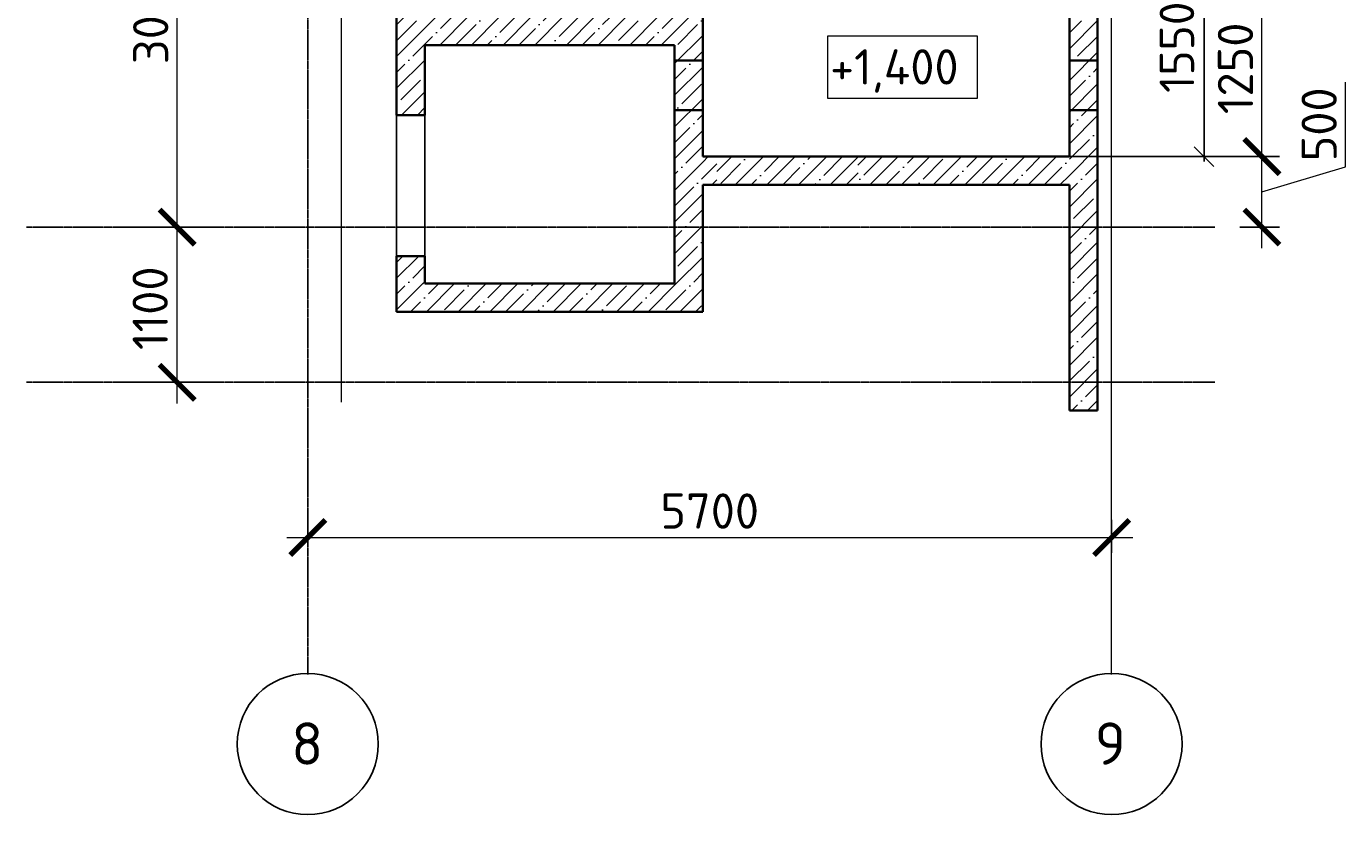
# Model space of a CAD drawing. Header units: millimetres. Extents: x 40580 to 2152466, y -328404 to 177125.
# Tile 19 of 252: x 290906 to 300261, y 163018 to 168605. Entities that reach past the tile are written whole.
import ezdxf
from ezdxf.enums import TextEntityAlignment as Align

# ---------------------------------------------------------------- set-up
doc = ezdxf.new("R2010")
doc.units = ezdxf.units.MM
doc.linetypes.add('______5', pattern=[1100, 800, -100, 100, -100])
doc.linetypes.add('CENTER', pattern=[2, 1.25, -0.25, 0.25, -0.25])
for name, color, linetype, lineweight in [('A_012_ПРОЕМ', 7, 'Continuous', 25), ('RAZMER', 7, 'Continuous', 9), ('ОСИ', 7, 'CENTER', 15), ('отметки', 243, 'Continuous', 18), ('Размеры', 9, 'Continuous', 15), ('Размеры кладочные', 3, 'Continuous', 20), ('Стена_ кирп. кладка не несущ', 7, 'Continuous', 35)]:
    doc.layers.add(name, color=color, linetype=linetype, lineweight=lineweight)
doc.layers.add('СПДС_Оси', color=7, linetype='Continuous')
doc.layers.add('Стена_ бетон не несущ.', color=7, linetype='Continuous', lineweight=35, true_color=0xb4b496)
doc.layers.add('Стена_ бетон несущ.', color=7, linetype='Continuous', lineweight=70, true_color=0xb4b496)
doc.styles.get("Standard").update_dxf_attribs({"font": 'isocpeur.ttf'})
doc.styles.add('ГОСТ', font='isocpeur.ttf')
doc.dimstyles.new('ГОСТ', dxfattribs={"dimscale": 0, "dimtxt": 2.5, "dimasz": 2.5, "dimexe": 1.25, "dimexo": 0.625, "dimtad": 1, "dimdec": 0, "dimtxsty": 'ГОСТ', "dimblk": 'ARCHTICK', "dimcen": 2.5, "dimdle": 1.5, "dimclrd": 256, "dimclre": 256, "dimclrt": 256, "dimadec": 0, "dimazin": 0, "dimtfac": 1, "dimtdec": 0, "dimtmove": 1, "dimatfit": 3, "dimfxl": 2, "dimtfill": 1, "dimlwd": -1, "dimarcsym": 0})
doc.dimstyles.new('Осевые', dxfattribs={"dimscale": 0.7, "dimtxt": 450, "dimasz": 400, "dimexe": 100, "dimexo": 100, "dimgap": 100, "dimtad": 1, "dimdec": 0, "dimzin": 0, "dimdsep": 46, "dimtxsty": 'Standard', "dimblk": 'OBLIQUE', "dimcen": 9, "dimdle": 100, "dimazin": 0, "dimtm": 1e-09, "dimtfac": 1, "dimtdec": 0, "dimtofl": 0, "dimtmove": 0, "dimatfit": 3, "dimfxl": 1, "dimtolj": 1, "dimtzin": 0, "dimarcsym": 0})
pattern_1 = [(45, (-53413.61, 360934.94), (-112.2532, 112.2532), []), (45, (-53301.36, 360934.94), (-112.2532, 112.2532), [198.4375, -39.6875, 0, -39.6875])]

# ---------------------------------------------------------------- blocks, each defined once
blk = doc.blocks.new('NSY101')
at = {"color": 0, "linetype": 'ByBlock', "lineweight": -2}
blk.add_circle((0, 0), 50, dxfattribs=at)
blk = doc.blocks.new('_ArchTick')
at = {"color": 0, "linetype": 'ByBlock', "const_width": 0.15}
blk.add_lwpolyline([(-0.5, -0.5), (0.5, 0.5)], dxfattribs=at)
blk = doc.blocks.new('*D1921')
at = {"layer": 'Defpoints', "color": 0, "lineweight": 25, "ltscale": 100, "transparency": 16777216}
for p in [(291651.2, 167182.1), (291975, 167182.1), (291651.2, 166082.1)]:
    blk.add_point(p, dxfattribs=at)
at = {"layer": 'RAZMER', "ltscale": 100, "transparency": 16777216}
blk.add_line((291975, 165932.1), (291975, 167332.1), dxfattribs=at)
at = {"layer": 'RAZMER', "lineweight": -2, "ltscale": 100, "transparency": 16777216}
for p, q in [((291713.7, 167182.1), (292100, 167182.1)), ((291713.7, 166082.1), (292100, 166082.1))]:
    blk.add_line(p, q, dxfattribs=at)
at = {"layer": 'RAZMER', "ltscale": 100, "transparency": 16777216, "xscale": 250, "yscale": 250, "zscale": 250, "rotation": 90}
blk.add_blockref('_ArchTick', (291975, 167182.1), dxfattribs=at)
at = {"layer": 'RAZMER', "ltscale": 100, "transparency": 16777216, "insert": (291783.8, 166606.9), "char_height": 250, "width": 833.333, "attachment_point": 5, "rotation": 90, "style": 'ГОСТ', "bg_fill": 3, "box_fill_scale": 1.1, "bg_fill_color": 256, "bg_fill_true_color": 13158600, "bg_fill_transparency": 0}
blk.add_mtext('1100', dxfattribs=at)
at = {"layer": 'RAZMER', "ltscale": 100, "transparency": 16777216, "xscale": 250, "yscale": 250, "zscale": 250, "rotation": 270}
blk.add_blockref('_ArchTick', (291975, 166082.1), dxfattribs=at)
blk = doc.blocks.new('*D1922')
at = {"layer": 'Defpoints', "color": 0, "lineweight": 25, "ltscale": 100, "transparency": 16777216}
for p in [(291975, 170182.1), (291975, 170182.1), (291651.2, 167182.1)]:
    blk.add_point(p, dxfattribs=at)
at = {"layer": 'RAZMER', "ltscale": 100, "transparency": 16777216}
blk.add_line((291975, 167032.1), (291975, 170332.1), dxfattribs=at)
at = {"layer": 'RAZMER', "lineweight": -2, "ltscale": 100, "transparency": 16777216}
for p, q in [((292037.5, 170182.1), (292100, 170182.1)), ((291713.7, 167182.1), (292100, 167182.1))]:
    blk.add_line(p, q, dxfattribs=at)
at = {"layer": 'RAZMER', "ltscale": 100, "transparency": 16777216, "xscale": 250, "yscale": 250, "zscale": 250}
for p, rotation in [((291975, 170182.1), 90), ((291975, 167182.1), 270)]:
    blk.add_blockref('_ArchTick', p, dxfattribs=dict(at, rotation=rotation))
at = {"layer": 'RAZMER', "ltscale": 100, "transparency": 16777216, "insert": (291787.5, 168682.1), "char_height": 250, "width": 833.333, "attachment_point": 5, "rotation": 90, "style": 'ГОСТ', "bg_fill": 3, "box_fill_scale": 1.1, "bg_fill_color": 256, "bg_fill_true_color": 13158600, "bg_fill_transparency": 0}
blk.add_mtext('3000', dxfattribs=at)
blk = doc.blocks.new('*D2362')
at = {"layer": 'Defpoints', "color": 0, "lineweight": 25, "transparency": 16777216}
for p in [(292901.7, 164942.8), (298601.7, 164982.3), (298601.7, 164811)]:
    blk.add_point(p, dxfattribs=at)
at = {"layer": 'RAZMER', "lineweight": -2, "transparency": 16777216}
for p, q in [((292901.7, 165005.3), (292901.7, 165107.3)), ((298601.7, 164873.5), (298601.7, 165107.3))]:
    blk.add_line(p, q, dxfattribs=at)
at = {"layer": 'RAZMER', "transparency": 16777216}
blk.add_line((292751.7, 164982.3), (298751.7, 164982.3), dxfattribs=at)
at = {"layer": 'RAZMER', "transparency": 16777216, "xscale": 250, "yscale": 250, "zscale": 250, "rotation": 180}
blk.add_blockref('_ArchTick', (292901.7, 164982.3), dxfattribs=at)
at = {"layer": 'RAZMER', "transparency": 16777216, "xscale": 250, "yscale": 250, "zscale": 250}
blk.add_blockref('_ArchTick', (298601.7, 164982.3), dxfattribs=at)
at = {"layer": 'RAZMER', "transparency": 16777216, "insert": (295751.7, 165169.8), "char_height": 250, "attachment_point": 5, "style": 'ГОСТ', "bg_fill": 3, "box_fill_scale": 1.1, "bg_fill_color": 256, "bg_fill_true_color": 13158600, "bg_fill_transparency": 0}
blk.add_mtext('5700', dxfattribs=at)
blk = doc.blocks.new('_OBLIQUE')
at = {"color": 0, "linetype": 'ByBlock'}
blk.add_line((-0.5, -0.5), (0.5, 0.5), dxfattribs=at)
blk = doc.blocks.new('*D1953')
at = {"layer": 'Defpoints', "color": 0, "linetype": 'ByBlock', "lineweight": 25, "ltscale": 13, "transparency": 16777216}
for p in [(298137.5, 169232.1), (298137.5, 167682.1), (299257.1, 167682.1)]:
    blk.add_point(p, dxfattribs=at)
at = {"layer": 'ОСИ', "color": 0, "linetype": 'ByBlock', "lineweight": -2, "ltscale": 13, "transparency": 16777216}
for p, q in [((298172.5, 169232.1), (299292.1, 169232.1)), ((299257.1, 169267.1), (299257.1, 167647.1)), ((298172.5, 167682.1), (299292.1, 167682.1))]:
    blk.add_line(p, q, dxfattribs=at)
at = {"layer": 'ОСИ', "color": 0, "linetype": 'ByBlock', "lineweight": -2, "ltscale": 13, "transparency": 16777216, "xscale": 140, "yscale": 140, "zscale": 140}
for p, rotation in [((299257.1, 169232.1), 90), ((299257.1, 167682.1), 270)]:
    blk.add_blockref('_OBLIQUE', p, dxfattribs=dict(at, rotation=rotation))
at = {"layer": 'ОСИ', "color": 0, "linetype": 'ByBlock', "ltscale": 13, "transparency": 16777216, "insert": (299064.6, 168457.1), "char_height": 245, "attachment_point": 5, "rotation": 90}
blk.add_mtext('\\A1;1550', dxfattribs=at)
blk = doc.blocks.new('*D1955')
at = {"layer": 'Defpoints', "color": 0, "lineweight": 25, "transparency": 16777216}
for p in [(298703.2, 167682.1), (299667.1, 167682.1), (299448.4, 167182.1)]:
    blk.add_point(p, dxfattribs=at)
at = {"layer": 'RAZMER', "transparency": 16777216}
for p, q in [((300260.8, 167610.2), (300260.8, 168210.2)), ((299667.1, 167032.1), (299667.1, 167832.1)), ((299667.1, 167432.1), (300260.8, 167610.2))]:
    blk.add_line(p, q, dxfattribs=at)
at = {"layer": 'RAZMER', "lineweight": -2, "transparency": 16777216}
for p, q in [((298765.7, 167682.1), (299792.1, 167682.1)), ((299510.9, 167182.1), (299792.1, 167182.1))]:
    blk.add_line(p, q, dxfattribs=at)
at = {"layer": 'RAZMER', "transparency": 16777216, "xscale": 250, "yscale": 250, "zscale": 250}
for p, rotation in [((299667.1, 167682.1), 90), ((299667.1, 167182.1), 270)]:
    blk.add_blockref('_ArchTick', p, dxfattribs=dict(at, rotation=rotation))
at = {"layer": 'RAZMER', "transparency": 16777216, "insert": (300073.3, 167910.2), "char_height": 250, "attachment_point": 5, "rotation": 90, "style": 'ГОСТ', "bg_fill": 3, "box_fill_scale": 1.1, "bg_fill_color": 256, "bg_fill_true_color": 13158600, "bg_fill_transparency": 0}
blk.add_mtext('500', dxfattribs=at)
blk = doc.blocks.new('*D1956')
at = {"layer": 'Defpoints', "color": 0, "lineweight": 25, "transparency": 16777216}
for p in [(298832.8, 168932.3), (299667.1, 168932.3), (299529.4, 167682.1)]:
    blk.add_point(p, dxfattribs=at)
at = {"layer": 'RAZMER', "transparency": 16777216}
blk.add_line((299667.1, 167532.1), (299667.1, 169082.3), dxfattribs=at)
at = {"layer": 'RAZMER', "lineweight": -2, "transparency": 16777216}
for p, q in [((298895.3, 168932.3), (299792.1, 168932.3)), ((299591.9, 167682.1), (299792.1, 167682.1))]:
    blk.add_line(p, q, dxfattribs=at)
at = {"layer": 'RAZMER', "transparency": 16777216, "xscale": 250, "yscale": 250, "zscale": 250}
for p, rotation in [((299667.1, 168932.3), 90), ((299667.1, 167682.1), 270)]:
    blk.add_blockref('_ArchTick', p, dxfattribs=dict(at, rotation=rotation))
at = {"layer": 'RAZMER', "transparency": 16777216, "insert": (299479.6, 168307.2), "char_height": 250, "attachment_point": 5, "rotation": 90, "style": 'ГОСТ', "bg_fill": 3, "box_fill_scale": 1.1, "bg_fill_color": 256, "bg_fill_true_color": 13158600, "bg_fill_transparency": 0}
blk.add_mtext('1250', dxfattribs=at)

msp = doc.modelspace()

# ---------------------------------------------------------------- hatches: boundary and pattern name
at = {"layer": 'Размеры', "true_color": 0x000000, "transparency": 33554648}
h = msp.add_hatch(dxfattribs=at)
h.set_pattern_fill('ANSI35', color=18, scale=25)
h.set_pattern_definition(pattern_1)
h.paths.add_polyline_path([(298301.715, 173532.095), (298301.715, 165882.095), (298501.715, 165882.095), (298501.715, 173532.095)])
h = msp.add_hatch(dxfattribs=at)
h.set_pattern_fill('ANSI35', color=18, scale=25)
h.set_pattern_definition(pattern_1)
h.paths.add_polyline_path([(295501.715, 173332.095), (295501.715, 166781.653), (295701.715, 166781.653), (295701.715, 173332.095)])
h = msp.add_hatch(dxfattribs=at)
h.set_pattern_fill('ANSI35', color=18, scale=25)
h.set_pattern_definition(pattern_1)
h.paths.add_polyline_path([(293731.454, 167976.653), (293731.454, 168867.095), (293531.454, 168867.095), (293531.454, 167976.653)])
h = msp.add_hatch(dxfattribs=at)
h.set_pattern_fill('ANSI35', color=18, scale=25)
h.set_pattern_definition(pattern_1)
h.paths.add_polyline_path([(295501.715, 168672.095), (293731.454, 168672.095), (293731.454, 168472.095), (295501.715, 168472.095)])
h = msp.add_hatch(dxfattribs=at)
h.set_pattern_fill('ANSI35', color=18, scale=25)
h.set_pattern_definition(pattern_1)
h.paths.add_polyline_path([(295801.715, 167682.095), (295701.715, 167682.095), (295701.715, 167482.095), (295801.715, 167482.095)])
h = msp.add_hatch(dxfattribs=at)
h.set_pattern_fill('ANSI35', color=18, scale=25)
h.set_pattern_definition([(45, (-62201.49, 345469.47), (-112.2532, 112.2532), []), (45, (-62089.23, 345469.47), (-112.2532, 112.2532), [198.4375, -39.6875, 0, -39.6875])])
h.paths.add_polyline_path([(296803.105, 167682.095), (295801.715, 167682.095), (295801.715, 167482.095), (296803.105, 167482.095)])
h = msp.add_hatch(dxfattribs=at)
h.set_pattern_fill('ANSI35', color=18, scale=25)
h.set_pattern_definition(pattern_1)
h.paths.add_polyline_path([(298301.715, 167682.095), (296801.715, 167682.095), (296801.715, 167482.095), (298301.715, 167482.095)])
h = msp.add_hatch(dxfattribs=at)
h.set_pattern_fill('ANSI35', color=18, scale=25)
h.set_pattern_definition(pattern_1)
h.paths.add_polyline_path([(293731.454, 166781.653), (293731.454, 166976.653), (293531.454, 166976.653), (293531.454, 166781.653)])
h = msp.add_hatch(dxfattribs=at)
h.set_pattern_fill('ANSI35', color=18, scale=25)
h.set_pattern_definition(pattern_1)
h.paths.add_polyline_path([(295701.715, 166781.653), (293531.454, 166781.653), (293531.454, 166581.653), (295701.715, 166581.653)])

# ---------------------------------------------------------------- linework, layer by layer
at = {"layer": 'A_012_ПРОЕМ', "color": 18, "linetype": 'Continuous', "lineweight": 25, "true_color": 0x000000, "transparency": 33554687}
for p, q in [((293531.454, 167976.653), (293531.454, 166976.653)), ((293731.454, 166976.653), (293731.454, 167976.653))]:
    msp.add_line(p, q, dxfattribs=at)
at = {"layer": 'ОСИ', "color": 18, "linetype": '______5', "lineweight": 25, "ltscale": 0.02, "true_color": 0x000000, "transparency": 33554687}
for p, q in [((292901.715, 164012.371), (292901.715, 174106.21)), ((290905.944, 167182.095), (299333.025, 167182.095)), ((290905.944, 166082.095), (299333.025, 166082.095))]:
    msp.add_line(p, q, dxfattribs=at)
at = {"layer": 'ОСИ', "color": 18, "linetype": 'ByBlock', "ltscale": 13, "true_color": 0x000000}
msp.add_line((298601.715, 164012.371), (298601.715, 174106.21), dxfattribs=at)
at = {"layer": 'отметки', "color": 18, "true_color": 0x000000}
msp.add_lwpolyline([(296588.015, 168537.554), (297647.294, 168537.554), (297647.294, 168092.623), (296588.015, 168092.623)], close=True, dxfattribs=at)
at = {"layer": 'Размеры кладочные', "color": 18, "true_color": 0x000000}
msp.add_lwpolyline([(293141.454, 165942.104), (293141.454, 166002.104), (293141.454, 170515.972), (293041.454, 170540.972), (293241.454, 170590.972), (293141.454, 170615.972), (293141.454, 175129.839), (293141.454, 175189.839)], dxfattribs=at)
at = {"layer": 'Стена_ бетон не несущ.', "color": 18, "linetype": 'Continuous', "lineweight": 35, "true_color": 0x000000, "transparency": 33554687}
for p, q in [((297501.715, 167482.095), (297301.715, 167482.095)), ((298301.715, 166682.07), (298301.715, 166882.07)), ((298501.715, 166082.095), (298501.715, 165882.095))]:
    msp.add_line(p, q, dxfattribs=at)
at = {"layer": 'Стена_ бетон несущ.', "color": 18, "linetype": 'Continuous', "lineweight": 35, "true_color": 0x000000, "transparency": 33554687}
for p, q in [((298501.715, 168362.095), (298501.715, 170562.095)), ((295701.715, 167682.095), (295701.715, 169482.095)), ((298301.715, 169482.095), (298301.715, 167682.095)), ((293531.454, 168867.095), (293531.454, 167976.653)), ((293731.454, 168472.095), (295501.715, 168472.095)), ((293731.454, 167976.653), (293731.454, 168472.095)), ((295501.715, 168472.095), (295501.715, 166781.653)), ((298501.715, 168282.095), (298501.715, 168362.095)), ((298501.715, 166082.095), (298501.715, 168282.095)), ((293731.454, 167976.653), (293531.454, 167976.653)), ((298301.715, 167682.095), (295701.715, 167682.095)), ((295801.715, 167682.095), (295701.715, 167682.095)), ((295701.715, 166781.653), (295701.715, 167482.095)), ((295701.715, 167482.095), (295801.715, 167482.095)), ((295801.715, 167482.095), (297301.715, 167482.095)), ((297301.715, 167482.095), (297501.715, 167482.095)), ((297501.715, 167482.095), (298301.715, 167482.095)), ((298301.715, 167482.095), (298301.715, 166882.07)), ((293531.454, 166976.653), (293731.454, 166976.653)), ((293531.454, 166976.653), (293531.454, 166781.653)), ((293731.454, 166781.653), (293731.454, 166976.653)), ((298301.715, 166882.07), (298301.715, 166682.07)), ((293531.454, 166781.653), (293531.454, 166581.653)), ((295501.715, 166781.653), (293731.454, 166781.653)), ((295701.715, 166581.653), (295701.715, 166781.653)), ((298301.715, 166682.07), (298301.715, 166002.095)), ((293531.454, 166581.653), (295701.715, 166581.653)), ((298501.715, 165882.095), (298501.715, 166082.095)), ((298301.715, 166002.095), (298301.715, 165882.095)), ((298301.715, 165882.095), (298301.715, 166002.095)), ((298301.715, 165882.095), (298501.715, 165882.095))]:
    msp.add_line(p, q, dxfattribs=at)
msp.add_lwpolyline([(295701.715, 167682.095), (295701.715, 168012.095), (295501.715, 168012.095), (295501.715, 168362.095), (295701.715, 168362.095), (295701.715, 168932.095), (295501.715, 168932.095), (295501.715, 169232.095), (298301.715, 169232.095), (298501.715, 169232.095), (298501.715, 168932.095), (298301.715, 168932.095), (298301.715, 168362.095), (298501.715, 168362.095), (298501.715, 168012.095), (298301.715, 168012.095), (298301.715, 167682.095), (295701.715, 167682.095)], dxfattribs=at)
at = {"layer": 'Стена_ кирп. кладка не несущ', "color": 18, "linetype": 'Continuous', "lineweight": 25, "true_color": 0x000000, "transparency": 33554687}
msp.add_line((298501.715, 168362.095), (298501.715, 168282.095), dxfattribs=at)

# ---------------------------------------------------------------- block references
at = {"layer": 'ОСИ', "color": 18, "linetype": 'Continuous', "lineweight": 25, "true_color": 0x000000, "transparency": 33554687, "xscale": 9.999999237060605, "yscale": 9.999999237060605, "zscale": 9.999999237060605}
for p in [(292901.172, 163518.241), (298601.172, 163518.241)]:
    msp.add_blockref('NSY101', p, dxfattribs=at)

# ---------------------------------------------------------------- texts
at = {"layer": 'отметки', "color": 18, "true_color": 0x000000, "style": 'ГОСТ'}
msp.add_text('+1,400', height=250, dxfattribs=at).set_placement((297060.926, 168192.745), align=Align.CENTER)
at = {"layer": 'СПДС_Оси', "color": 18, "linetype": 'Continuous', "lineweight": 25, "ltscale": 150, "true_color": 0x000000}
for s, p in [('8', (292784.211, 163372.014)), ('9', (298481.968, 163372.014))]:
    msp.add_text(s, height=300, dxfattribs=at).set_placement(p)

# ---------------------------------------------------------------- dimensions: what is measured, and where the dimension line sits
at = {"layer": 'ОСИ', "color": 18, "linetype": 'ByBlock', "ltscale": 13, "true_color": 0x000000}
dim = msp.add_linear_dim(base=(299257.058, 167682.095), p1=(298137.528, 169232.095), p2=(298137.528, 167682.095), angle=90, dimstyle='Осевые', override={"dimtxt": 350, "dimasz": 200, "dimexe": 50, "dimexo": 50, "dimdle": 50, "dimtmove": 1}, dxfattribs=at)
dim.commit()
dim.dimension.update_dxf_attribs({"geometry": '*D1953', "text_midpoint": (299064.558, 168457.095)})

# ---------------------------------------------------------------- next in the draw order: dimensions: what is measured, and where the dimension line sits
at = {"layer": 'RAZMER', "color": 18, "true_color": 0x000000}
dim = msp.add_linear_dim(base=(299667.098, 167682.095), p1=(299448.399, 167182.095), p2=(298703.204, 167682.095), angle=90, dimstyle='ГОСТ', override={"dimscale": 0, "dimtix": 0, "dimtofl": 1, "dimtmove": 1, "dimatfit": 3}, dxfattribs=at)
dim.commit()
dim.dimension.update_dxf_attribs({"geometry": '*D1955', "text_midpoint": (300073.348, 167672.72)})
at = {"layer": 'RAZMER', "color": 18, "ltscale": 100, "true_color": 0x000000}
dim = msp.add_linear_dim(base=(291975.017, 167182.095), p1=(291651.224, 166082.095), p2=(291651.224, 167182.095), angle=90, dimstyle='ГОСТ', override={"dimscale": 0, "dimtix": 0, "dimtofl": 1, "dimtmove": 1, "dimatfit": 3}, dxfattribs=at)
dim.commit()
dim.dimension.update_dxf_attribs({"geometry": '*D1921', "text_midpoint": (291971.267, 166606.943), "dimtype": 160})
at = {"layer": 'RAZMER', "color": 18, "true_color": 0x000000}
dim = msp.add_linear_dim(base=(298601.715, 164982.32), p1=(292901.715, 164942.778), p2=(298601.715, 164810.968), dimstyle='ГОСТ', override={"dimscale": 0, "dimtix": 0, "dimtofl": 1, "dimtmove": 1, "dimatfit": 3}, dxfattribs=at)
dim.commit()
dim.dimension.update_dxf_attribs({"geometry": '*D2362', "text_midpoint": (295751.715, 165169.82)})

# ---------------------------------------------------------------- next in the draw order: dimensions: what is measured, and where the dimension line sits
at = {"layer": 'RAZMER', "color": 18, "ltscale": 100, "true_color": 0x000000}
dim = msp.add_linear_dim(base=(291975.017, 170182.095), p1=(291651.224, 167182.095), p2=(291975.017, 170182.095), angle=90, dimstyle='ГОСТ', override={"dimscale": 0, "dimtix": 0, "dimtofl": 1, "dimtmove": 1, "dimatfit": 3}, dxfattribs=at)
dim.commit()
dim.dimension.update_dxf_attribs({"geometry": '*D1922', "text_midpoint": (291975.017, 168682.095), "dimtype": 160})
at = {"layer": 'RAZMER', "color": 18, "true_color": 0x000000}
dim = msp.add_linear_dim(base=(299667.098, 168932.263), p1=(299529.4, 167682.095), p2=(298832.803, 168932.263), angle=90, dimstyle='ГОСТ', override={"dimscale": 0, "dimtix": 0, "dimtofl": 1, "dimtmove": 1, "dimatfit": 3}, dxfattribs=at)
dim.commit()
dim.dimension.update_dxf_attribs({"geometry": '*D1956', "text_midpoint": (299479.598, 168307.179)})

doc.saveas('drawing.dxf')
